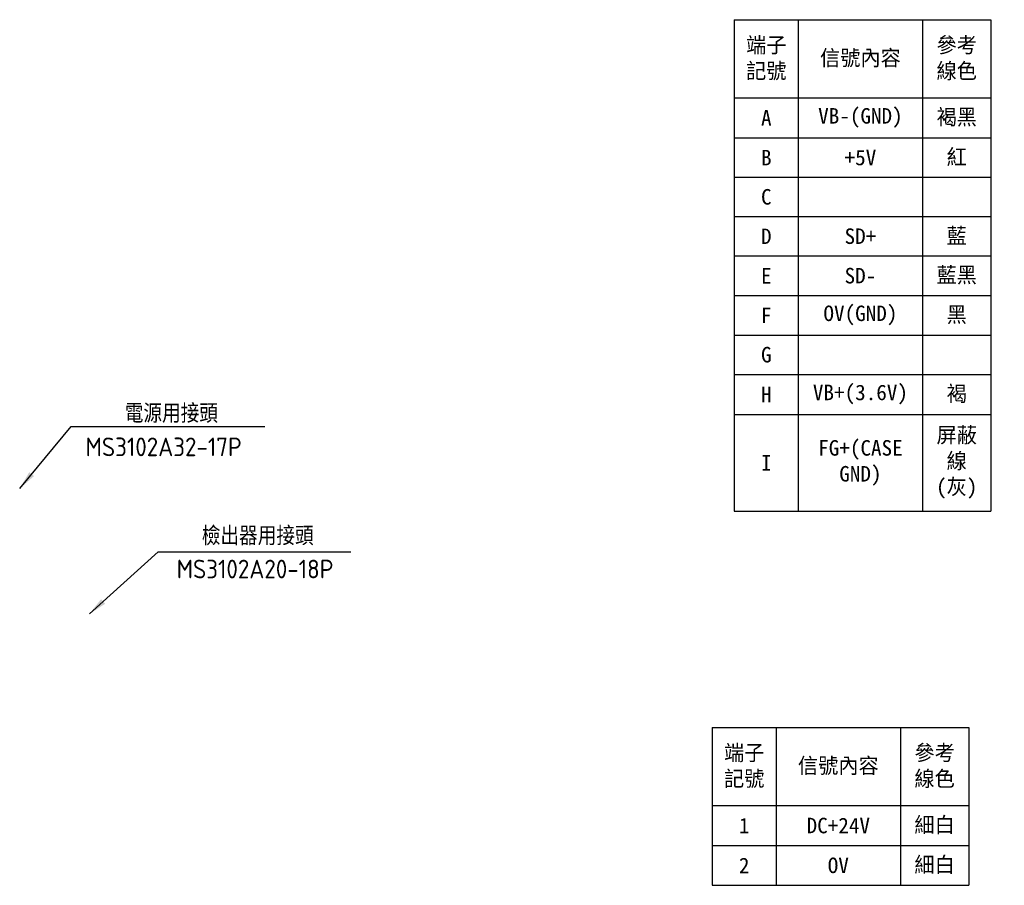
# Model space of a CAD drawing. Header units: millimetres. Extents: x 32146 to 33966, y 9971 to 11065.
# Tile 1 of 54: x 32146 to 32305, y 9988 to 10127. Entities that reach past the tile are written whole.
import ezdxf

# ---------------------------------------------------------------- set-up
doc = ezdxf.new("R2010")
doc.units = ezdxf.units.MM
doc.layers.add('Dim', color=2, linetype='Continuous')
doc.layers.add('Text', color=2, linetype='Continuous')
doc.styles.add('Dimemsions', font='isocp.shx', dxfattribs={"bigfont": 'chineset.shx'})
doc.dimstyles.new('ISO-25', dxfattribs={"dimtxt": 3, "dimasz": 3, "dimexe": 1, "dimexo": 1, "dimgap": 1, "dimtad": 1, "dimdsep": 46, "dimtxsty": 'Dimemsions', "dimcen": 0, "dimazin": 2, "dimtfac": 1, "dimtmove": 0, "dimatfit": 3, "dimfxl": 1, "dimarcsym": 0})

# ---------------------------------------------------------------- blocks, each defined once
blk = doc.blocks.new('*T27')
at = {"layer": 'Dim', "color": 0, "linetype": 'ByBlock', "lineweight": -2}
for p, q in [((0, 0), (41.3, 0)), ((0, 0), (0, -79.12)), ((10.3, 0), (10.3, -79.12)), ((30.3, 0), (30.3, -79.12)), ((41.3, 0), (41.3, -79.12)), ((0, -12.59), (41.3, -12.59)), ((0, -19.03), (41.3, -19.03)), ((0, -25.36), (41.3, -25.36)), ((0, -31.7), (41.3, -31.7)), ((0, -38.03), (41.3, -38.03)), ((0, -44.41), (41.3, -44.41)), ((0, -50.76), (41.3, -50.76)), ((0, -57.09), (41.3, -57.09)), ((0, -63.54), (41.3, -63.54)), ((0, -79.12), (41.3, -79.12))]:
    blk.add_line(p, q, dxfattribs=at)
at = {"layer": 'Dim', "color": 0, "char_height": 2.5, "attachment_point": 5}
for s, insert, width in [('端子記號', (5.15, -6.29), 7.3), ('信號內容', (20.3, -6.29), 17), ('參考線色', (35.8, -6.29), 8), ('A', (5.15, -15.81), 7.3), ('VB-(GND)', (20.3, -15.81), 17), ('褐黑', (35.8, -15.81), 8), ('紅', (35.8, -22.2), 8), ('B', (5.15, -22.2), 7.3), ('+5V', (20.3, -22.2), 17), ('C', (5.15, -28.53), 7.3), ('SD+', (20.3, -34.86), 17), ('藍', (35.8, -34.86), 8), ('D', (5.15, -34.86), 7.3), ('SD-', (20.3, -41.22), 17), ('藍黑', (35.8, -41.22), 8), ('E', (5.15, -41.22), 7.3), ('OV(GND)', (20.3, -47.59), 17), ('黑', (35.8, -47.59), 8), ('F', (5.15, -47.59), 7.3), ('G', (5.15, -53.93), 7.3), ('VB+(3.6V)', (20.3, -60.32), 17), ('褐', (35.8, -60.32), 8), ('H', (5.15, -60.32), 7.3), ('FG+(CASE GND)', (20.3, -71.33), 17), ('屏蔽線(灰)', (35.8, -71.33), 8), ('I', (5.15, -71.33), 7.3)]:
    blk.add_mtext(s, dxfattribs=dict(at, insert=insert, width=width))
blk = doc.blocks.new('*T29')
at = {"layer": 'Dim', "color": 0, "linetype": 'ByBlock', "lineweight": -2}
for p, q in [((0, 0), (41.3, 0)), ((0, 0), (0, -25.41)), ((10.3, 0), (10.3, -25.41)), ((30.3, 0), (30.3, -25.41)), ((41.3, 0), (41.3, -25.41)), ((0, -12.59), (41.3, -12.59)), ((0, -19.03), (41.3, -19.03)), ((0, -25.41), (41.3, -25.41))]:
    blk.add_line(p, q, dxfattribs=at)
at = {"layer": 'Dim', "color": 0, "char_height": 2.5, "attachment_point": 5}
for s, insert, width in [('端子記號', (5.15, -6.29), 7.3), ('信號內容', (20.3, -6.29), 17), ('參考線色', (35.8, -6.29), 8), ('1', (5.15, -15.81), 7.3), ('DC+24V', (20.3, -15.81), 17), ('細白', (35.8, -15.81), 8), ('2', (5.15, -22.22), 7.3), ('OV', (20.3, -22.22), 17), ('細白', (35.8, -22.22), 8)]:
    blk.add_mtext(s, dxfattribs=dict(at, insert=insert, width=width))

msp = doc.modelspace()

# ---------------------------------------------------------------- block references
for name, p in [('*T27', (32261.37, 10127.13)), ('*T29', (32257.81, 10013.23))]:
    msp.add_blockref(name, p)

# ---------------------------------------------------------------- texts
at = {"layer": 'Text', "char_height": 3, "attachment_point": 1, "style": 'Dimemsions'}
for s, insert, width in [('電源用接頭', (32163.25, 10065.25), 15.3203), ('MS3102A32-17P', (32156.94, 10059.88), 27.8869), ('檢出器用接頭', (32175.65, 10045.55), 17.9738), ('MS3102A20-18P', (32171.61, 10040.22), 27.8869)]:
    msp.add_mtext(s, dxfattribs=dict(at, insert=insert, width=width))

# ---------------------------------------------------------------- leaders
at = {"layer": 'Text'}
for points in [[(32146.34, 10051.68), (32154.63, 10061.68), (32185.78, 10061.68)], [(32157.55, 10031.49), (32168.62, 10041.49), (32199.66, 10041.49)]]:
    msp.add_leader(points, dimstyle='ISO-25', override={"dimgap": 1, "dimtad": 0}, dxfattribs=at)

doc.saveas('drawing.dxf')
